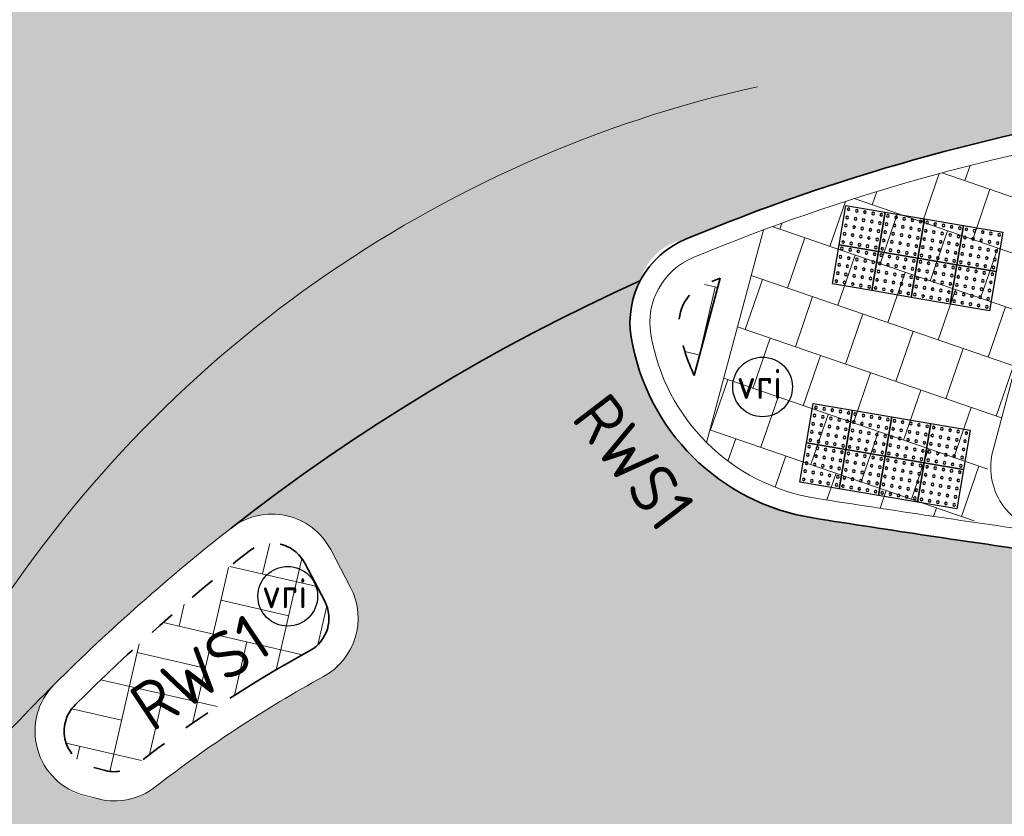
# Model space of a CAD drawing. Header units: metres. Extents: x 196651 to 397723, y 354703 to 710691.
# Tile 21 of 256: x 197535.1 to 197542.52, y 355976.1 to 355982.1. Entities that reach past the tile are written whole.
import ezdxf
from ezdxf.enums import TextEntityAlignment as Align

# ---------------------------------------------------------------- set-up
doc = ezdxf.new("R2010")
doc.units = ezdxf.units.M
doc.header["$MEASUREMENT"] = 0
for name, pattern in [('ACAD_ISO03W100', [30, 12, -18]), ('VH-OPSLUITBAND_100X200', [16, 8, -2, 4, -2]), ('VH-RWSBAND_110X220', [24, 10, -2, 2, -2, 2, -2, 2, -2])]:
    doc.linetypes.add(name, pattern=pattern)
for name, color, linetype, lineweight in [('N-WE-IE-MEUBILAIR-S', 7, 'Continuous', 25), ('N-WE-VH-GOOT_TEGEL-G', 170, 'Continuous', 35), ('N-WE-VH-KANTOPSLUITING_TEKST-T', 7, 'VH-OPSLUITBAND_100X200', 35), ('N-WE-VH-KANTOPSLUITING_TROTTOIRBAND_RWS_110 220-G', 6, 'VH-RWSBAND_110X220', 35), ('N-WE-VH-KANTVERHARDING-G', 1, 'Continuous', 5), ('N-WE-VH-MATERIAALGRENS-G', 5, 'ACAD_ISO03W100', 35), ('N-WE-VH-VERHARDING_ASFALT_DEKLAAG-G_ZWART', 252, 'Continuous', 5), ('N-WE-VH-VERHARDING_TEGEL-200X200X50-A', 252, 'Continuous', 18), ('N-WE-VH-VERKEERSTEGEL-NOPPENTEGEL-S', 5, 'Continuous', 25), ('N-WE-VH_BETON_PRINTBETON-A', 252, 'Continuous', 5)]:
    doc.layers.add(name, color=color, linetype=linetype, lineweight=lineweight)
doc.layers.add('N-WE-VH-VERHARDING_ASFALT_COATING_ROOD-G', color=7, linetype='Continuous', lineweight=5, true_color=0xffa8a8)
doc.styles.add('NLCS-ISO', font='NLCS-ISO.ttf')

# ---------------------------------------------------------------- blocks, each defined once
blk = doc.blocks.new('*U2075')
for centre in [(0.025, 0.575), (0.025, 0.5125), (0.0875, 0.575), (0.0875, 0.5125), (0.15, 0.575), (0.15, 0.5125), (0.2125, 0.575), (0.2125, 0.5125), (0.275, 0.575), (0.275, 0.5125), (0.325, 0.575), (0.325, 0.5125), (0.3875, 0.575), (0.3875, 0.5125), (0.45, 0.575), (0.45, 0.5125), (0.5125, 0.575), (0.5125, 0.5125), (0.575, 0.575), (0.575, 0.5125), (0.625, 0.575), (0.625, 0.5125), (0.6875, 0.575), (0.6875, 0.5125), (0.75, 0.575), (0.75, 0.5125), (0.8125, 0.575), (0.8125, 0.5125), (0.875, 0.575), (0.875, 0.5125), (0.925, 0.575), (0.925, 0.5125), (0.9875, 0.575), (0.9875, 0.5125), (1.05, 0.575), (1.05, 0.5125), (1.1125, 0.575), (1.1125, 0.5125), (1.175, 0.575), (1.175, 0.5125), (0.025, 0.45), (0.0875, 0.45), (0.15, 0.45), (0.2125, 0.45), (0.275, 0.45), (0.325, 0.45), (0.3875, 0.45), (0.45, 0.45), (0.5125, 0.45), (0.575, 0.45), (0.625, 0.45), (0.6875, 0.45), (0.75, 0.45), (0.8125, 0.45), (0.875, 0.45), (0.925, 0.45), (0.9875, 0.45), (1.05, 0.45), (1.1125, 0.45), (1.175, 0.45), (0.025, 0.3875), (0.0875, 0.3875), (0.15, 0.3875), (0.2125, 0.3875), (0.275, 0.3875), (0.325, 0.3875), (0.3875, 0.3875), (0.45, 0.3875), (0.5125, 0.3875), (0.575, 0.3875), (0.625, 0.3875), (0.6875, 0.3875), (0.75, 0.3875), (0.8125, 0.3875), (0.875, 0.3875), (0.925, 0.3875), (0.9875, 0.3875), (1.05, 0.3875), (1.1125, 0.3875), (1.175, 0.3875), (0.025, 0.325), (0.0875, 0.325), (0.15, 0.325), (0.2125, 0.325), (0.275, 0.325), (0.325, 0.325), (0.3875, 0.325), (0.45, 0.325), (0.5125, 0.325), (0.575, 0.325), (0.625, 0.325), (0.6875, 0.325), (0.75, 0.325), (0.8125, 0.325), (0.875, 0.325), (0.925, 0.325), (0.9875, 0.325), (1.05, 0.325), (1.1125, 0.325), (1.175, 0.325), (0.025, 0.275), (0.0875, 0.275), (0.15, 0.275), (0.2125, 0.275), (0.275, 0.275), (0.325, 0.275), (0.3875, 0.275), (0.45, 0.275), (0.5125, 0.275), (0.575, 0.275), (0.625, 0.275), (0.6875, 0.275), (0.75, 0.275), (0.8125, 0.275), (0.875, 0.275), (0.925, 0.275), (0.9875, 0.275), (1.05, 0.275), (1.1125, 0.275), (1.175, 0.275), (0.025, 0.2125), (0.025, 0.15), (0.0875, 0.2125), (0.0875, 0.15), (0.15, 0.2125), (0.15, 0.15), (0.2125, 0.2125), (0.2125, 0.15), (0.275, 0.2125), (0.275, 0.15), (0.325, 0.2125), (0.325, 0.15), (0.3875, 0.2125), (0.3875, 0.15), (0.45, 0.2125), (0.45, 0.15), (0.5125, 0.2125), (0.5125, 0.15), (0.575, 0.2125), (0.575, 0.15), (0.625, 0.2125), (0.625, 0.15), (0.6875, 0.2125), (0.6875, 0.15), (0.75, 0.2125), (0.75, 0.15), (0.8125, 0.2125), (0.8125, 0.15), (0.875, 0.2125), (0.875, 0.15), (0.925, 0.2125), (0.925, 0.15), (0.9875, 0.2125), (0.9875, 0.15), (1.05, 0.2125), (1.05, 0.15), (1.1125, 0.2125), (1.1125, 0.15), (1.175, 0.2125), (1.175, 0.15), (0.025, 0.0875), (0.0875, 0.0875), (0.15, 0.0875), (0.2125, 0.0875), (0.275, 0.0875), (0.325, 0.0875), (0.3875, 0.0875), (0.45, 0.0875), (0.5125, 0.0875), (0.575, 0.0875), (0.625, 0.0875), (0.6875, 0.0875), (0.75, 0.0875), (0.8125, 0.0875), (0.875, 0.0875), (0.925, 0.0875), (0.9875, 0.0875), (1.05, 0.0875), (1.1125, 0.0875), (1.175, 0.0875), (0.025, 0.025), (0.0875, 0.025), (0.15, 0.025), (0.2125, 0.025), (0.275, 0.025), (0.325, 0.025), (0.3875, 0.025), (0.45, 0.025), (0.5125, 0.025), (0.575, 0.025), (0.625, 0.025), (0.6875, 0.025), (0.75, 0.025), (0.8125, 0.025), (0.875, 0.025), (0.925, 0.025), (0.9875, 0.025), (1.05, 0.025), (1.1125, 0.025), (1.175, 0.025)]:
    blk.add_circle(centre, 0.01)
for points in [[(0.3, 0.3), (0.3, 0.6), (0, 0.6), (0, 0.3)], [(0.6, 0.3), (0.6, 0.6), (0.3, 0.6), (0.3, 0.3)], [(0.9, 0.3), (0.9, 0.6), (0.6, 0.6), (0.6, 0.3)], [(1.2, 0.3), (1.2, 0.6), (0.9, 0.6), (0.9, 0.3)], [(0.3, 0), (0.3, 0.3), (0, 0.3), (0, 0)], [(0.6, 0), (0.6, 0.3), (0.3, 0.3), (0.3, 0)], [(0.9, 0), (0.9, 0.3), (0.6, 0.3), (0.6, 0)], [(1.2, 0), (1.2, 0.3), (0.9, 0.3), (0.9, 0)]]:
    blk.add_3dface(points)
blk = doc.blocks.new('*U2076')
for centre in [(0.025, 0.275), (0.0875, 0.275), (0.15, 0.275), (0.2125, 0.275), (0.275, 0.275), (0.325, 0.275), (0.3875, 0.275), (0.45, 0.275), (0.5125, 0.275), (0.575, 0.275), (0.625, 0.275), (0.6875, 0.275), (0.75, 0.275), (0.8125, 0.275), (0.875, 0.275), (0.925, 0.275), (0.9875, 0.275), (1.05, 0.275), (1.1125, 0.275), (1.175, 0.275), (0.025, 0.2125), (0.025, 0.15), (0.0875, 0.2125), (0.0875, 0.15), (0.15, 0.2125), (0.15, 0.15), (0.2125, 0.2125), (0.2125, 0.15), (0.275, 0.2125), (0.275, 0.15), (0.325, 0.2125), (0.325, 0.15), (0.3875, 0.2125), (0.3875, 0.15), (0.45, 0.2125), (0.45, 0.15), (0.5125, 0.2125), (0.5125, 0.15), (0.575, 0.2125), (0.575, 0.15), (0.625, 0.2125), (0.625, 0.15), (0.6875, 0.2125), (0.6875, 0.15), (0.75, 0.2125), (0.75, 0.15), (0.8125, 0.2125), (0.8125, 0.15), (0.875, 0.2125), (0.875, 0.15), (0.925, 0.2125), (0.925, 0.15), (0.9875, 0.2125), (0.9875, 0.15), (1.05, 0.2125), (1.05, 0.15), (1.1125, 0.2125), (1.1125, 0.15), (1.175, 0.2125), (1.175, 0.15), (0.025, 0.0875), (0.0875, 0.0875), (0.15, 0.0875), (0.2125, 0.0875), (0.275, 0.0875), (0.325, 0.0875), (0.3875, 0.0875), (0.45, 0.0875), (0.5125, 0.0875), (0.575, 0.0875), (0.625, 0.0875), (0.6875, 0.0875), (0.75, 0.0875), (0.8125, 0.0875), (0.875, 0.0875), (0.925, 0.0875), (0.9875, 0.0875), (1.05, 0.0875), (1.1125, 0.0875), (1.175, 0.0875), (0.025, 0.025), (0.0875, 0.025), (0.15, 0.025), (0.2125, 0.025), (0.275, 0.025), (0.325, 0.025), (0.3875, 0.025), (0.45, 0.025), (0.5125, 0.025), (0.575, 0.025), (0.625, 0.025), (0.6875, 0.025), (0.75, 0.025), (0.8125, 0.025), (0.875, 0.025), (0.925, 0.025), (0.9875, 0.025), (1.05, 0.025), (1.1125, 0.025), (1.175, 0.025), (0.025, -0.025), (0.0875, -0.025), (0.15, -0.025), (0.2125, -0.025), (0.275, -0.025), (0.325, -0.025), (0.3875, -0.025), (0.45, -0.025), (0.5125, -0.025), (0.575, -0.025), (0.625, -0.025), (0.6875, -0.025), (0.75, -0.025), (0.8125, -0.025), (0.875, -0.025), (0.925, -0.025), (0.9875, -0.025), (1.05, -0.025), (1.1125, -0.025), (1.175, -0.025), (0.025, -0.0875), (0.025, -0.15), (0.0875, -0.0875), (0.0875, -0.15), (0.15, -0.0875), (0.15, -0.15), (0.2125, -0.0875), (0.2125, -0.15), (0.275, -0.0875), (0.275, -0.15), (0.325, -0.0875), (0.325, -0.15), (0.3875, -0.0875), (0.3875, -0.15), (0.45, -0.0875), (0.45, -0.15), (0.5125, -0.0875), (0.5125, -0.15), (0.575, -0.0875), (0.575, -0.15), (0.625, -0.0875), (0.625, -0.15), (0.6875, -0.0875), (0.6875, -0.15), (0.75, -0.0875), (0.75, -0.15), (0.8125, -0.0875), (0.8125, -0.15), (0.875, -0.0875), (0.875, -0.15), (0.925, -0.0875), (0.925, -0.15), (0.9875, -0.0875), (0.9875, -0.15), (1.05, -0.0875), (1.05, -0.15), (1.1125, -0.0875), (1.1125, -0.15), (1.175, -0.0875), (1.175, -0.15), (0.025, -0.2125), (0.0875, -0.2125), (0.15, -0.2125), (0.2125, -0.2125), (0.275, -0.2125), (0.325, -0.2125), (0.3875, -0.2125), (0.45, -0.2125), (0.5125, -0.2125), (0.575, -0.2125), (0.625, -0.2125), (0.6875, -0.2125), (0.75, -0.2125), (0.8125, -0.2125), (0.875, -0.2125), (0.925, -0.2125), (0.9875, -0.2125), (1.05, -0.2125), (1.1125, -0.2125), (1.175, -0.2125), (0.025, -0.275), (0.0875, -0.275), (0.15, -0.275), (0.2125, -0.275), (0.275, -0.275), (0.325, -0.275), (0.3875, -0.275), (0.45, -0.275), (0.5125, -0.275), (0.575, -0.275), (0.625, -0.275), (0.6875, -0.275), (0.75, -0.275), (0.8125, -0.275), (0.875, -0.275), (0.925, -0.275), (0.9875, -0.275), (1.05, -0.275), (1.1125, -0.275), (1.175, -0.275)]:
    blk.add_circle(centre, 0.01)
for points in [[(0.3, 0), (0.3, 0.3), (0, 0.3), (0, 0)], [(0.6, 0), (0.6, 0.3), (0.3, 0.3), (0.3, 0)], [(0.9, 0), (0.9, 0.3), (0.6, 0.3), (0.6, 0)], [(1.2, 0), (1.2, 0.3), (0.9, 0.3), (0.9, 0)], [(0.3, -0.3), (0.3, 0), (0, 0), (0, -0.3)], [(0.6, -0.3), (0.6, 0), (0.3, 0), (0.3, -0.3)], [(0.9, -0.3), (0.9, 0), (0.6, 0), (0.6, -0.3)], [(1.2, -0.3), (1.2, 0), (0.9, 0), (0.9, -0.3)]]:
    blk.add_3dface(points)
blk = doc.blocks.new('TEKST TB')
at = {"style": 'NLCS-ISO'}
blk.add_attdef('TEKST_TROTTOIRBANDEN', text='', height=0.36, rotation=0.34071, dxfattribs=at).set_placement((0, 0), align=Align.BOTTOM_CENTER)
blk = doc.blocks.new('SIE-MEUBILAIR_PAAL_VRI-SO')
blk.add_circle((0, 0), 0.75)
at = {"style": 'NLCS-ISO'}
blk.add_text('vri', height=0.75, dxfattribs=at).set_placement((-0.08, 0.074), align=Align.MIDDLE_CENTER)

msp = doc.modelspace()

# ---------------------------------------------------------------- hatches: boundary and pattern name
at = {"layer": 'N-WE-VH-VERHARDING_ASFALT_COATING_ROOD-G'}
h = msp.add_hatch(color=256, dxfattribs=at)
edge = h.paths.add_edge_path()
edge.add_line((197542.7863, 355974.9129), (197543.2054, 355978.036))
edge.add_arc((197554.815, 356064.5356), 87.2752, 261.733948, 262.355725, ccw=False)
edge.add_arc((197555.8419, 356071.3099), 94.1267, 260.97514, 261.708209, ccw=False)
edge.add_arc((197541.3365, 355979.9779), 1.65, 189.36725, 260.94646, ccw=False)
edge.add_arc((197540.3795, 355979.82), 0.68, 152.24203, 189.36725, ccw=False)
edge.add_arc((197545.9432, 355966.4624), 15, 114.26977, 128.07279)
edge.add_arc((197537.0016, 355977.8772), 0.5, 27.62915, 128.07279, ccw=False)
edge.add_line((197537.4446, 355978.1091), (197537.5938, 355977.824))
edge.add_arc((197537.1508, 355977.5922), 0.5, -61.31098, 27.62915, ccw=False)
edge.add_arc((197541.9513, 355968.8198), 9.5, 118.68902, 127.84725)
edge.add_arc((197535.8158, 355976.7163), 0.5, 256.02823, 307.84725, ccw=False)
edge.add_arc((197535.7253, 355976.7386), 0.5084, 135.40367, 266.58916, ccw=False)
edge.add_arc((197545.9432, 355966.4624), 15, 134.85621, 138.18705)
edge.add_line((197534.7633, 355976.4629), (197523.8883, 355979.1687))
edge.add_arc((197515.9508, 355978.1708), 8, 7.16525, 12.85575)
edge.add_arc((197523.2628, 355979.8395), 0.5, -103.97177, 12.85575, ccw=False)
edge.add_line((197523.142, 355979.3543), (197521.3155, 355979.8088))
edge.add_arc((197521.4362, 355980.294), 0.5, 168.81026, 256.02872, ccw=False)
edge.add_line((197520.9457, 355980.391), (197518.7891, 355981.6504))
edge.add_arc((197518.4774, 355981.7331), 0.3225, 300.1397, 345.14572, ccw=False)
edge.add_arc((197518.4816, 355981.7012), 0.2931, 252.72816, 302.54523, ccw=False)
edge.add_line((197518.3946, 355981.4214), (197516.5931, 355981.8596))
edge.add_arc((197519.0437, 355991.7094), 10.15, 241.92461, 256.02823, ccw=False)
edge.add_line((197514.2668, 355982.7537), (197510.3224, 355984.8577))
edge.add_line((197510.3224, 355984.8577), (197509.4642, 355983.2514))
edge.add_line((197509.4642, 355983.2514), (197515.0953, 355980.2431))
edge.add_arc((197512.1975, 355974.8187), 6.15, -4.67588, 61.88784, ccw=False)
edge.add_line((197518.327, 355974.3173), (197517.6063, 355965.5103))
edge.add_line((197517.6063, 355965.5103), (197517.4513, 355964.4963))
edge.add_line((197517.4513, 355964.4963), (197517.1393, 355963.1159))
edge.add_line((197517.1393, 355963.1159), (197519.0645, 355962.6122))
edge.add_arc((197519.5928, 355962.7651), 0.55, 169.67977, 196.14501, ccw=False)
edge.add_line((197519.0517, 355962.8636), (197519.2389, 355963.8892))
edge.add_line((197519.2389, 355963.8892), (197519.4015, 355965.3843))
edge.add_line((197519.4015, 355965.3843), (197520.3435, 355976.8512))
edge.add_arc((197520.9913, 355976.798), 0.65, 76.02823, 175.30371, ccw=False)
edge.add_line((197521.1483, 355977.4287), (197523.3572, 355976.8791))
edge.add_arc((197523.1659, 355976.1721), 0.7325, 38.68375, 74.86529, ccw=False)
edge.add_line((197523.7377, 355976.6299), (197533.1044, 355974.2994))
edge.add_arc((197533.3866, 355973.7151), 0.6489, 75.99431, 115.77729, ccw=False)
edge.add_line((197533.5437, 355974.3447), (197534.58, 355974.0869))
edge.add_arc((197534.4231, 355973.4561), 0.65, -16.18013, 76.02823, ccw=False)
edge.add_line((197535.0473, 355973.275), (197534.3711, 355970.9442))
edge.add_line((197534.3711, 355970.9442), (197527.7924, 355952.8125))
edge.add_arc((197527.2754, 355953.0001), 0.55, 297.61307, 340.0571, ccw=False)
edge.add_line((197527.5304, 355952.5127), (197525.0341, 355945.3148))
edge.add_line((197525.0341, 355945.3148), (197526.6951, 355947.5664))
edge.add_line((197526.6951, 355947.5664), (197527.8224, 355949.1846))
edge.add_line((197527.8224, 355949.1846), (197528.8215, 355950.9079))
edge.add_line((197528.8215, 355950.9079), (197529.0688, 355951.4507))
edge.add_line((197529.0688, 355951.4507), (197529.4041, 355952.27))
edge.add_line((197529.4041, 355952.27), (197536.1701, 355970.9175))
edge.add_arc((197541.9513, 355968.8198), 6.15, 82.20395, 160.0571, ccw=False)
edge.add_arc((197554.9907, 356063.9793), 89.8987, 262.197135, 262.197572)
at = {"layer": 'N-WE-VH-VERHARDING_ASFALT_DEKLAAG-G_ZWART'}
h = msp.add_hatch(color=256, dxfattribs=at)
h.dxf.hatch_style = 1
edge = h.paths.add_edge_path(flags=17)
edge.add_arc((197521.7432, 356006.3268), 8, 302.95751, 329.32298)
edge.add_arc((197521.7432, 356006.3268), 8, 302.95748, 329.32299, ccw=False)
edge = h.paths.add_edge_path()
edge.add_arc((197547.7159, 356001.5053), 8, 221.47236, 238.71632)
edge.add_line((197543.5617, 355994.6684), (197543.5213, 355994.5176))
edge.add_arc((197547.7159, 356001.5053), 8.15, 239.02434, 260.84368)
edge.add_line((197546.419, 355993.4591), (197545.3939, 355987.8011))
edge.add_arc((197555.2085, 356097.9328), 110.5682, 263.3381, 264.907418, ccw=False)
edge.add_arc((197542.3061, 355987.4656), 0.65, 83.3381, 165.01117)
edge.add_line((197541.6782, 355987.6337), (197541.5651, 355987.2114))
edge.add_arc((197542.193, 355987.0433), 0.65, 165.01117, 237.92219)
edge.add_arc((197549.0969, 355998.0585), 13.65, 237.92219, 252.4377)
edge.add_line((197544.9781, 355985.0448), (197544.4487, 355981.5385))
edge.add_arc((197545.9432, 355966.4624), 15.15, 95.66113, 112.61287)
edge.add_arc((197540.1921, 355980.0249), 0.4293, 99.94851, 164.90639)
edge.add_arc((197545.9432, 355966.4624), 15, 114.26977, 126.24411)
edge.add_line((197537.0748, 355978.56), (197541.7217, 355996.2072))
edge = h.paths.add_edge_path()
edge.add_arc((197547.7159, 356001.5053), 8, 212.22941, 221.47236)
edge.add_line((197541.7217, 355996.2072), (197537.0748, 355978.56))
edge.add_arc((197545.9432, 355966.4624), 15, 126.24411, 138.18705)
edge.add_line((197534.7633, 355976.4629), (197523.8883, 355979.1687))
edge.add_arc((197515.9508, 355978.1708), 8, 7.16525, 61.8676)
edge.add_arc((197519.4017, 355985.1965), 0.3225, 5.18483, 63.84057)
edge.add_arc((197515.7099, 355977.6016), 8.7672, 64.06776, 76.07219)
edge.add_line((197517.8201, 355986.111), (197517.9586, 355986.6233))
edge.add_line((197517.9586, 355986.6233), (197519.4511, 355992.1168))
edge.add_line((197519.4511, 355992.1168), (197521.1992, 355991.8228))
edge.add_arc((197521.307, 355992.4638), 0.65, 260.45471, 344.79999)
edge.add_line((197521.9343, 355992.2934), (197522.1451, 355993.0692))
edge.add_arc((197521.5178, 355993.2396), 0.65, 344.79999, 429.30754)
edge.add_line((197521.7475, 355993.8477), (197520.0913, 355994.4733))
edge.add_line((197520.0913, 355994.4733), (197521.1025, 355998.1974))
edge.add_line((197521.1025, 355998.1974), (197521.1289, 355998.1944))
edge.add_arc((197521.701, 356006.7193), 8.544, 266.16059, 279.4501)
edge.add_arc((197523.0499, 355998.6091), 0.3225, 279.61896, 338.26594)
edge.add_arc((197521.7432, 356006.3268), 8, 281.58313, 329.32298)
edge.add_line((197528.6237, 356002.2452), (197539.1873, 355999.4355))
edge.add_line((197539.1873, 355999.4355), (197540.059, 355999.1876))
edge.add_arc((197547.7158, 356001.5053), 8, 196.84079, 212.22946)
at = {"layer": 'N-WE-VH-VERHARDING_TEGEL-200X200X50-A'}
h = msp.add_hatch(dxfattribs=at)
h.set_pattern_fill('AVH-TEGEL_200X200_HALFST', color=256, scale=2, angle=251, pattern_type=2)
h.set_pattern_definition([(251, (0, 0), (0.05887645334, -0.44332106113), [0.4, -0.4]), (341, (0, 0), (0.1302272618, 0.37820743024), [])])
edge = h.paths.add_edge_path()
edge.add_arc((197547.7159, 356001.5053), 8, 245.33494, 260.42908)
edge.add_line((197546.3857, 355993.6166), (197547.3732, 355997.3047))
edge.add_arc((197558.9937, 356064.9602), 68.6462, 258.651949, 260.253921, ccw=False)
edge.add_arc((197545.2895, 355996.6755), 1, 78.65195, 89.48868)
edge.add_line((197545.2985, 355997.6755), (197544.3774, 355994.2352))
edge = h.paths.add_edge_path()
edge.add_arc((197549.0969, 355998.0585), 13.5, 239.67664, 248.75933)
edge.add_line((197544.206, 355985.4756), (197544.8029, 355987.7047))
edge.add_arc((197555.2085, 356097.9328), 110.7182, 263.506759, 264.607195, ccw=False)
edge.add_line((197542.6878, 355987.9249), (197542.281, 355986.4055))
edge = h.paths.add_edge_path()
edge.add_arc((197545.9432, 355966.4624), 15, 101.09579, 110.44048)
edge.add_line((197540.7047, 355980.5179), (197540.2761, 355978.917))
edge.add_arc((197541.3365, 355979.9779), 1.5, 225.01117, 260.94646)
edge.add_arc((197554.8136, 356064.5574), 87.1465, 260.946461, 261.736887)
edge.add_line((197542.289, 355978.3156), (197543.0565, 355981.182))
at = {"layer": 'N-WE-VH_BETON_PRINTBETON-A'}
h = msp.add_hatch(dxfattribs=at)
h.set_pattern_fill('AVH-BSS_KEIFORMAAT_BLOK', color=256, scale=2.5, angle=257, style=0, pattern_type=2)
h.set_pattern_definition([(257, (192530.86267, 422217.27925), (0.511544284, -0.1180993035), []), (257, (192531.11844, 422217.2202), (0.3934449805, -0.6296435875), [0.525, -0.525]), (347, (192530.86267, 422217.27925), (0.1180993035, 0.511544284), []), (347, (192530.9217, 422217.535), (0.6296435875, 0.3934449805), [0.525, -0.525])])
edge = h.paths.add_edge_path()
edge.add_arc((197540.3795, 355979.82), 0.31, 112.61287, 189.36725)
edge.add_arc((197541.3365, 355979.9779), 1.28, 189.36725, 205.73944)
edge.add_line((197540.1835, 355979.422), (197540.3799, 355980.1554))
edge.add_line((197540.3799, 355980.1554), (197540.2603, 355980.1061))
h = msp.add_hatch(dxfattribs=at)
h.set_pattern_fill('AVH-BSS_KEIFORMAAT_BLOK', color=256, scale=2.5, angle=257, style=0, pattern_type=2)
h.set_pattern_definition([(257, (0, 0), (0.511544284, -0.1180993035), []), (257, (0.25577, -0.05905), (0.3934449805, -0.62964358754), [0.525, -0.525]), (347, (0, 0), (0.1180993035, 0.511544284), []), (347, (0.05905, 0.25577), (0.62964358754, 0.3934449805), [0.525, -0.525])])
h.paths.add_polyline_path([(197537.2497, 355978.007, 0.468666), (197536.8289, 355978.0976, 0.029607), (197535.5184, 355976.9396, 0.584189), (197535.6483, 355976.4694), (197535.7482, 355976.4446, 0.230037), (197535.9876, 355976.4952, -0.039982), (197537.2852, 355977.3465, 0.408806), (197537.3989, 355977.722)])

# ---------------------------------------------------------------- linework, layer by layer
at = {"layer": 'N-WE-VH-GOOT_TEGEL-G', "flags": 128}
for points in [[(197540.7597, 355978.432, 0.049827), (197541.0769, 355978.3484, 0.005072), (197542.8287, 355978.0875, 0.000005), (197542.8287, 355978.0875, 0.102249), (197578.0774, 355980.4177), (197591.048, 355984.004, 0.027044), (197592.2931, 355984.4219, 0.027044)], [(197540.118, 355980.4477, 0.348014), (197539.7085, 355979.7093, 0.322891), (197541.0769, 355978.3484, 0.322891)]]:
    msp.add_lwpolyline(points, format="xyb", dxfattribs=at)
at = {"layer": 'N-WE-VH-GOOT_TEGEL-G', "extrusion": (0, 0, -1)}
msp.add_arc((-197545.9432, 355966.4624), 15.15, 67.38713, 95.03489, dxfattribs=at)
at = {"layer": 'N-WE-VH-KANTOPSLUITING_TROTTOIRBAND_RWS_110 220-G', "ltscale": 0.1, "flags": 128}
for points in [[(197540.3799, 355980.1554), (197540.1835, 355979.422, -0.071559), (197540.0736, 355979.7695, -0.348014), (197540.2603, 355980.1061)], [(197537.2852, 355977.3465, 0.408806), (197537.3989, 355977.722), (197537.2497, 355978.007, 0.468666), (197536.8289, 355978.0976, 0.029607), (197535.5184, 355976.9396, 0.584189), (197535.6483, 355976.4694), (197535.7482, 355976.4446, 0.230037), (197535.9876, 355976.4952, -0.039982)]]:
    msp.add_lwpolyline(points, format="xyb", close=True, dxfattribs=at)
at = {"layer": 'N-WE-VH-KANTVERHARDING-G', "flags": 128}
for points in [[(197543.0565, 355981.182), (197542.4349, 355978.8606, 0.45098), (197542.8493, 355978.236, 0.102223), (197578.0374, 355980.5623), (197591.008, 355984.1485, 0.026914), (197592.2319, 355984.559)], [(197534.8181, 355977.4797, -0.199715), (197540.6592, 355981.597)], [(197540.1757, 355980.3092, 0.348014), (197539.8565, 355979.7337, 0.322891), (197541.1005, 355978.4965)], [(197541.1005, 355978.4965, 0.005072), (197542.8493, 355978.236)]]:
    msp.add_lwpolyline(points, format="xyb", dxfattribs=at)
for points in [[(197540.7047, 355980.5179), (197540.2761, 355978.917)], [(197540.3799, 355980.1554), (197540.1835, 355979.422)]]:
    msp.add_lwpolyline(points, dxfattribs=at)
msp.add_lwpolyline([(197537.3908, 355977.1535, 0.408806), (197537.5938, 355977.824), (197537.4446, 355978.1091, 0.468666), (197536.6933, 355978.2708, 0.029607), (197535.3633, 355977.0956, 0.584189), (197535.5952, 355976.2559), (197535.695, 355976.2311, 0.230037), (197536.1225, 355976.3215, -0.039982), (197537.3908, 355977.1535, 0.408806)], format="xyb", close=True, dxfattribs=at)
at = {"layer": 'N-WE-VH-KANTVERHARDING-G', "extrusion": (0, 0, -1)}
msp.add_arc((-197545.9432, 355966.4624), 15, 67.38713, 95.03489, dxfattribs=at)
at = {"layer": 'N-WE-VH-MATERIAALGRENS-G', "extrusion": (0, 0, -1)}
for start, end in [(51.92721, 65.73023), (41.81295, 45.14379)]:
    msp.add_arc((-197545.9432, 355966.4624), 15, start, end, dxfattribs=at)

# ---------------------------------------------------------------- block references
at = {"layer": 'N-WE-IE-MEUBILAIR-S', "xscale": 0.3, "yscale": 0.3, "zscale": 0.3}
for p in [(197540.6985, 355979.335), (197537.1205, 355977.7579)]:
    msp.add_blockref('SIE-MEUBILAIR_PAAL_VRI-SO', p, dxfattribs=at)
at = {"layer": 'N-WE-VH-KANTOPSLUITING_TEKST-T'}
for p, rotation in [((197539.4999, 355978.5931), 307.0858120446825), ((197536.6194, 355976.9468), 33.26813475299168)]:
    msp.add_blockref('TEKST TB', p, dxfattribs=dict(at, rotation=rotation)).add_auto_attribs({'TEKST_TROTTOIRBANDEN': 'RWS1'})
at = {"layer": 'N-WE-VH-VERKEERSTEGEL-NOPPENTEGEL-S', "xscale": -1, "rotation": 350.342885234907}
for name, p in [('*U2076', (197542.4591, 355980.2051)), ('*U2075', (197542.1626, 355978.4168))]:
    msp.add_blockref(name, p, dxfattribs=at)

doc.saveas('drawing.dxf')
